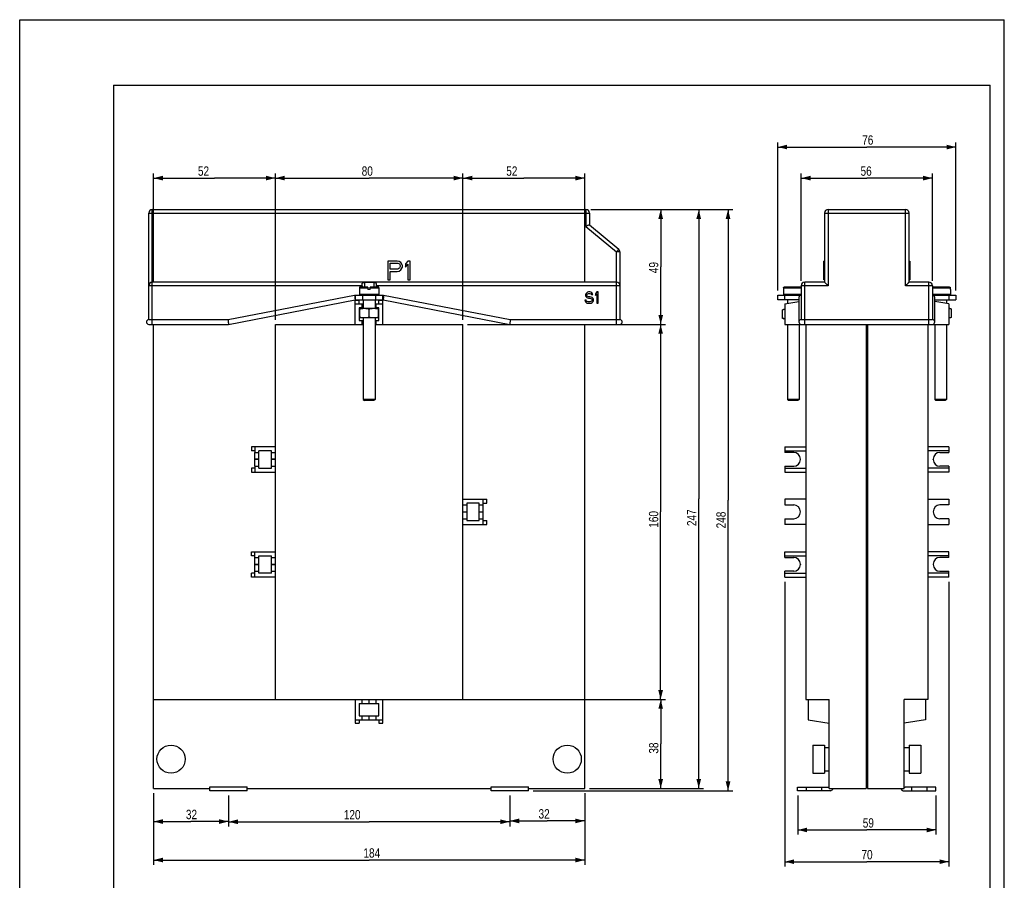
# Model space of a CAD drawing. Extents: x 0 to 210, y 0 to 297.
# Tile 5 of 5: x 0 to 210, y 113 to 297. Entities that reach past the tile are written whole.
import ezdxf

# ---------------------------------------------------------------- set-up
doc = ezdxf.new("R2010")
doc.units = 0
doc.header["$LTSCALE"] = 19.36
doc.header["$MEASUREMENT"] = 0
doc.layers.get('0').update_dxf_attribs({"linetype": 'CONTINUOUS'})
doc.styles.get("Standard").update_dxf_attribs({"font": 'txt', "width": 0.8})
doc.dimstyles.new('DIMSTYLE_1', dxfattribs={"dimtxt": 2, "dimasz": 2, "dimexe": 0.18, "dimexo": 0.0625, "dimgap": 0.09, "dimtad": 1, "dimlfac": 2, "dimtxsty": 'STANDARD', "dimcen": 0.09, "dimazin": 3, "dimtp": 0.01, "dimtm": 0.01, "dimtfac": 1, "dimtofl": 0, "dimtmove": 0, "dimatfit": 3, "dimtolj": 1})

# ---------------------------------------------------------------- blocks, each defined once
blk = doc.blocks.new('*D0')
at = {"color": 2, "linetype": 'CONTINUOUS'}
for p, q in [((121.78, 256.51), (137.72, 256.51)), ((136.72, 256.51), (136.72, 244.26)), ((136.72, 232.01), (136.72, 244.26)), ((128.28, 232.01), (137.72, 232.01))]:
    blk.add_line(p, q, dxfattribs=at)
for points in [[(137.22, 254.51), (136.72, 256.51), (136.22, 254.51)], [(136.22, 234.01), (136.72, 232.01), (137.22, 234.01)]]:
    blk.add_solid(points, dxfattribs=at)
at = {"color": 2, "linetype": 'CONTINUOUS', "width": 0.8}
blk.add_text('49', height=2, rotation=90, dxfattribs=at).set_placement((136.22, 242.93))
blk = doc.blocks.new('*D1')
at = {"color": 2, "linetype": 'CONTINUOUS'}
for p, q in [((121.78, 256.51), (145.83, 256.51)), ((144.83, 256.51), (144.83, 194.76)), ((144.83, 133.01), (144.83, 194.76)), ((121.53, 133.01), (145.83, 133.01))]:
    blk.add_line(p, q, dxfattribs=at)
for points in [[(145.33, 254.51), (144.83, 256.51), (144.33, 254.51)], [(144.33, 135.01), (144.83, 133.01), (145.33, 135.01)]]:
    blk.add_solid(points, dxfattribs=at)
at = {"color": 2, "linetype": 'CONTINUOUS', "width": 0.8}
blk.add_text('247', height=2, rotation=90, dxfattribs=at).set_placement((144.33, 188.98))
blk = doc.blocks.new('*D2')
at = {"color": 2, "linetype": 'CONTINUOUS'}
for p, q in [((166.68, 241.26), (166.68, 264.21)), ((166.68, 263.21), (180.68, 263.21)), ((194.68, 263.21), (180.68, 263.21)), ((194.68, 241.26), (194.68, 264.21))]:
    blk.add_line(p, q, dxfattribs=at)
for points in [[(168.68, 263.71), (166.68, 263.21), (168.68, 262.71)], [(192.68, 262.71), (194.68, 263.21), (192.68, 263.71)]]:
    blk.add_solid(points, dxfattribs=at)
at = {"color": 2, "linetype": 'CONTINUOUS', "width": 0.8}
blk.add_text('56', height=2, dxfattribs=at).set_placement((179.34, 263.71))
blk = doc.blocks.new('*D3')
at = {"color": 2, "linetype": 'CONTINUOUS'}
for p, q in [((95.53, 232.01), (137.7, 232.01)), ((136.7, 232.01), (136.7, 192.01)), ((136.7, 152.01), (136.7, 192.01)), ((95.53, 152.01), (137.7, 152.01))]:
    blk.add_line(p, q, dxfattribs=at)
for points in [[(137.2, 230.01), (136.7, 232.01), (136.2, 230.01)], [(136.2, 154.01), (136.7, 152.01), (137.2, 154.01)]]:
    blk.add_solid(points, dxfattribs=at)
at = {"color": 2, "linetype": 'CONTINUOUS', "width": 0.8}
blk.add_text('160', height=2, rotation=90, dxfattribs=at).set_placement((136.2, 188.63))
blk = doc.blocks.new('*D4')
at = {"color": 2, "linetype": 'CONTINUOUS'}
for p, q in [((121.53, 152.01), (137.72, 152.01)), ((136.72, 152.01), (136.72, 142.51)), ((136.72, 133.01), (136.72, 142.51)), ((121.53, 133.01), (137.72, 133.01))]:
    blk.add_line(p, q, dxfattribs=at)
for points in [[(137.22, 150.01), (136.72, 152.01), (136.22, 150.01)], [(136.22, 135.01), (136.72, 133.01), (137.22, 135.01)]]:
    blk.add_solid(points, dxfattribs=at)
at = {"color": 2, "linetype": 'CONTINUOUS', "width": 0.8}
blk.add_text('38', height=2, rotation=90, dxfattribs=at).set_placement((136.22, 140.43))
blk = doc.blocks.new('*D5')
at = {"color": 2, "linetype": 'CONTINUOUS'}
for p, q in [((121.78, 256.51), (152.08, 256.51)), ((151.08, 256.51), (151.08, 194.51)), ((151.08, 132.51), (151.08, 194.51)), ((109.53, 132.51), (152.08, 132.51))]:
    blk.add_line(p, q, dxfattribs=at)
for points in [[(151.58, 254.51), (151.08, 256.51), (150.58, 254.51)], [(150.58, 134.51), (151.08, 132.51), (151.58, 134.51)]]:
    blk.add_solid(points, dxfattribs=at)
at = {"color": 2, "linetype": 'CONTINUOUS', "width": 0.8}
blk.add_text('248', height=2, rotation=90, dxfattribs=at).set_placement((150.58, 188.49))
blk = doc.blocks.new('*D6')
at = {"color": 2, "linetype": 'CONTINUOUS'}
for p, q in [((163.18, 177.11), (163.18, 116.39)), ((198.18, 177.11), (198.18, 116.39)), ((163.18, 117.39), (180.68, 117.39)), ((198.18, 117.39), (180.68, 117.39))]:
    blk.add_line(p, q, dxfattribs=at)
for points in [[(165.18, 117.89), (163.18, 117.39), (165.18, 116.89)], [(196.18, 116.89), (198.18, 117.39), (196.18, 117.89)]]:
    blk.add_solid(points, dxfattribs=at)
at = {"color": 2, "linetype": 'CONTINUOUS', "width": 0.8}
blk.add_text('70', height=2, dxfattribs=at).set_placement((179.53, 117.89))
blk = doc.blocks.new('*D7')
at = {"color": 2, "linetype": 'CONTINUOUS'}
for p, q in [((165.93, 131.51), (165.93, 123.16)), ((195.43, 131.51), (195.43, 123.16)), ((165.93, 124.16), (180.68, 124.16)), ((195.43, 124.16), (180.68, 124.16))]:
    blk.add_line(p, q, dxfattribs=at)
for points in [[(167.93, 124.66), (165.93, 124.16), (167.93, 123.66)], [(193.43, 123.66), (195.43, 124.16), (193.43, 124.66)]]:
    blk.add_solid(points, dxfattribs=at)
at = {"color": 2, "linetype": 'CONTINUOUS', "width": 0.8}
blk.add_text('59', height=2, dxfattribs=at).set_placement((179.81, 124.66))
blk = doc.blocks.new('*D8')
at = {"color": 2, "linetype": 'CONTINUOUS'}
for p, q in [((161.68, 239.26), (161.68, 270.83)), ((161.68, 269.83), (180.68, 269.83)), ((199.68, 269.83), (180.68, 269.83)), ((199.68, 239.26), (199.68, 270.83))]:
    blk.add_line(p, q, dxfattribs=at)
for points in [[(163.68, 270.33), (161.68, 269.83), (163.68, 269.33)], [(197.68, 269.33), (199.68, 269.83), (197.68, 270.33)]]:
    blk.add_solid(points, dxfattribs=at)
at = {"color": 2, "linetype": 'CONTINUOUS', "width": 0.8}
blk.add_text('76', height=2, dxfattribs=at).set_placement((179.69, 270.33))
blk = doc.blocks.new('*D9')
at = {"color": 2, "linetype": 'CONTINUOUS'}
for p, q in [((28.53, 132.01), (28.53, 116.75)), ((120.53, 132.01), (120.53, 116.75)), ((28.53, 117.75), (74.53, 117.75)), ((120.53, 117.75), (74.53, 117.75))]:
    blk.add_line(p, q, dxfattribs=at)
for points in [[(30.53, 118.25), (28.53, 117.75), (30.53, 117.25)], [(118.53, 117.25), (120.53, 117.75), (118.53, 118.25)]]:
    blk.add_solid(points, dxfattribs=at)
at = {"color": 2, "linetype": 'CONTINUOUS', "width": 0.8}
blk.add_text('184', height=2, dxfattribs=at).set_placement((73.31, 118.25))
blk = doc.blocks.new('*D10')
at = {"color": 2, "linetype": 'CONTINUOUS'}
for p, q in [((44.53, 131.51), (44.53, 124.91)), ((104.53, 131.51), (104.53, 124.91)), ((44.53, 125.91), (74.53, 125.91)), ((104.53, 125.91), (74.53, 125.91))]:
    blk.add_line(p, q, dxfattribs=at)
for points in [[(46.53, 126.41), (44.53, 125.91), (46.53, 125.41)], [(102.53, 125.41), (104.53, 125.91), (102.53, 126.41)]]:
    blk.add_solid(points, dxfattribs=at)
at = {"color": 2, "linetype": 'CONTINUOUS', "width": 0.8}
blk.add_text('120', height=2, dxfattribs=at).set_placement((69.13, 126.41))
blk = doc.blocks.new('*D11')
at = {"color": 2, "linetype": 'CONTINUOUS'}
for p, q in [((28.53, 132.01), (28.53, 124.96)), ((44.53, 131.51), (44.53, 124.96)), ((28.53, 125.96), (36.53, 125.96)), ((44.53, 125.96), (36.53, 125.96))]:
    blk.add_line(p, q, dxfattribs=at)
for points in [[(30.53, 126.46), (28.53, 125.96), (30.53, 125.46)], [(42.53, 125.46), (44.53, 125.96), (42.53, 126.46)]]:
    blk.add_solid(points, dxfattribs=at)
at = {"color": 2, "linetype": 'CONTINUOUS', "width": 0.8}
blk.add_text('32', height=2, dxfattribs=at).set_placement((35.45, 126.46))
blk = doc.blocks.new('*D12')
at = {"color": 2, "linetype": 'CONTINUOUS'}
for p, q in [((104.53, 131.51), (104.53, 125.09)), ((120.53, 132.01), (120.53, 125.09)), ((104.53, 126.09), (112.53, 126.09)), ((120.53, 126.09), (112.53, 126.09))]:
    blk.add_line(p, q, dxfattribs=at)
for points in [[(106.53, 126.59), (104.53, 126.09), (106.53, 125.59)], [(118.53, 125.59), (120.53, 126.09), (118.53, 126.59)]]:
    blk.add_solid(points, dxfattribs=at)
at = {"color": 2, "linetype": 'CONTINUOUS', "width": 0.8}
blk.add_text('32', height=2, dxfattribs=at).set_placement((110.66, 126.59))
blk = doc.blocks.new('*D13')
at = {"color": 2, "linetype": 'CONTINUOUS'}
for p, q in [((54.53, 233.01), (54.53, 264.21)), ((54.53, 263.21), (74.53, 263.21)), ((94.53, 263.21), (74.53, 263.21)), ((94.53, 233.01), (94.53, 264.21))]:
    blk.add_line(p, q, dxfattribs=at)
for points in [[(56.53, 263.71), (54.53, 263.21), (56.53, 262.71)], [(92.53, 262.71), (94.53, 263.21), (92.53, 263.71)]]:
    blk.add_solid(points, dxfattribs=at)
at = {"color": 2, "linetype": 'CONTINUOUS', "width": 0.8}
blk.add_text('80', height=2, dxfattribs=at).set_placement((72.94, 263.71))
blk = doc.blocks.new('*D14')
at = {"color": 2, "linetype": 'CONTINUOUS'}
for p, q in [((28.53, 241.01), (28.53, 264.21)), ((28.53, 263.21), (41.53, 263.21)), ((54.53, 263.21), (41.53, 263.21)), ((54.53, 233.01), (54.53, 264.21))]:
    blk.add_line(p, q, dxfattribs=at)
for points in [[(30.53, 263.71), (28.53, 263.21), (30.53, 262.71)], [(52.53, 262.71), (54.53, 263.21), (52.53, 263.71)]]:
    blk.add_solid(points, dxfattribs=at)
at = {"color": 2, "linetype": 'CONTINUOUS', "width": 0.8}
blk.add_text('52', height=2, dxfattribs=at).set_placement((38.01, 263.71))
blk = doc.blocks.new('*D15')
at = {"color": 2, "linetype": 'CONTINUOUS'}
for p, q in [((94.53, 233.01), (94.53, 264.21)), ((94.53, 263.21), (107.53, 263.21)), ((120.53, 263.21), (107.53, 263.21)), ((120.53, 241.01), (120.53, 264.21))]:
    blk.add_line(p, q, dxfattribs=at)
for points in [[(96.53, 263.71), (94.53, 263.21), (96.53, 262.71)], [(118.53, 262.71), (120.53, 263.21), (118.53, 263.71)]]:
    blk.add_solid(points, dxfattribs=at)
at = {"color": 2, "linetype": 'CONTINUOUS', "width": 0.8}
blk.add_text('52', height=2, dxfattribs=at).set_placement((103.77, 263.71))

msp = doc.modelspace()

# ---------------------------------------------------------------- linework, layer by layer
at = {"color": 7, "linetype": 'CONTINUOUS'}
for p, q in [((0, 0), (0, 297)), ((0, 297), (210, 297)), ((210, 0), (210, 297)), ((20, 283), (20, 3)), ((20, 283), (207, 283)), ((207, 3), (207, 283)), ((28.2816, 232.014), (28.2816, 256.514)), ((28.2816, 256.514), (120.7816, 256.514)), ((120.7816, 256.514), (120.7816, 252.9142)), ((172.4256, 256.514), (172.4256, 240.264)), ((172.4256, 256.514), (188.9256, 256.514)), ((188.9256, 240.264), (188.9256, 256.514)), ((27.5316, 233.014), (27.5316, 255.764)), ((27.5316, 255.764), (121.5316, 255.764)), ((121.5316, 255.764), (121.5316, 253.264)), ((171.6756, 255.764), (171.6756, 241.014)), ((171.6756, 255.764), (189.6756, 255.764)), ((189.6756, 241.014), (189.6756, 255.764)), ((120.7816, 252.9142), (127.2816, 247.4601)), ((121.5316, 253.264), (127.7636, 248.0346)), ((127.7636, 248.0346), (127.2816, 247.4601)), ((127.2816, 232.014), (127.2816, 247.4601)), ((128.0316, 247.4601), (127.2816, 247.4601)), ((128.0316, 247.4601), (128.0316, 233.014)), ((78.5316, 245.514), (78.5316, 241.514)), ((80.5316, 245.514), (78.5316, 245.514)), ((79.0316, 243.8118), (79.0316, 245.0884)), ((79.0316, 245.0884), (80.6149, 245.0884)), ((80.6149, 243.8118), (79.0316, 243.8118)), ((80.9482, 245.4289), (80.5316, 245.514)), ((80.6149, 245.0884), (80.8649, 245.0033)), ((80.8649, 243.8969), (80.6149, 243.8118)), ((80.8649, 245.0033), (81.0316, 244.8331)), ((81.0316, 244.0672), (80.8649, 243.8969)), ((81.2816, 245.1735), (80.9482, 245.4289)), ((80.9482, 243.3863), (81.2816, 243.6416)), ((81.0316, 244.8331), (81.1149, 244.5778)), ((81.1149, 244.3225), (81.0316, 244.0672)), ((81.1149, 244.5778), (81.1149, 244.3225)), ((81.5316, 244.8331), (81.2816, 245.1735)), ((81.2816, 243.6416), (81.5316, 243.9821)), ((81.6149, 244.5778), (81.5316, 244.8331)), ((81.5316, 243.9821), (81.6149, 244.2374)), ((81.6149, 244.2374), (81.6149, 244.5778)), ((82.7816, 245.514), (82.2816, 244.9182)), ((82.2816, 244.9182), (82.2816, 244.2374)), ((82.2816, 244.2374), (82.7816, 244.8331)), ((83.2816, 245.514), (82.7816, 245.514)), ((82.7816, 244.8331), (82.7816, 241.514)), ((83.2816, 241.514), (83.2816, 245.514)), ((171.5256, 241.514), (171.5256, 245.514)), ((171.6756, 245.514), (171.5256, 245.514)), ((171.6756, 245.4289), (171.5256, 245.4289)), ((171.6756, 245.2587), (171.5256, 245.2587)), ((171.6756, 244.9182), (171.5256, 244.9182)), ((171.6756, 244.5778), (171.5256, 244.5778)), ((171.6756, 244.4076), (171.5256, 244.4076)), ((171.6756, 244.0672), (171.5256, 244.0672)), ((171.6756, 243.8118), (171.5256, 243.8118)), ((189.6756, 245.514), (189.8256, 245.514)), ((189.8256, 245.514), (189.8256, 241.514)), ((78.5316, 241.514), (79.0316, 241.514)), ((79.0316, 241.514), (79.0316, 243.3012)), ((79.0316, 243.3012), (80.5316, 243.3012)), ((80.5316, 243.3012), (80.9482, 243.3863)), ((82.7816, 241.514), (83.2816, 241.514)), ((171.6756, 241.9395), (171.5256, 241.9395)), ((171.6756, 241.514), (171.5256, 241.514)), ((189.6756, 241.514), (189.8256, 241.514)), ((73.0316, 240.264), (27.5316, 240.264)), ((127.2816, 241.014), (28.2816, 241.014)), ((72.4441, 239.8215), (72.4441, 238.4065)), ((72.4441, 239.8215), (74.2816, 239.8215)), ((74.2816, 239.964), (72.5866, 239.964)), ((73.0316, 240.264), (73.0316, 239.964)), ((73.5316, 240.9711), (73.5316, 239.964)), ((75.5316, 240.9711), (73.5316, 240.9711)), ((74.2816, 239.964), (74.2816, 239.464)), ((74.7816, 239.464), (74.2816, 239.464)), ((74.7816, 239.464), (74.7816, 239.964)), ((76.4766, 239.964), (74.7816, 239.964)), ((74.7816, 239.8215), (76.6191, 239.8215)), ((75.5316, 240.9711), (75.5316, 239.964)), ((76.0316, 240.264), (76.0316, 239.964)), ((128.0316, 240.264), (76.0316, 240.264)), ((76.6191, 239.8215), (76.6191, 238.4065)), ((162.8894, 239.464), (162.8894, 238.4065)), ((162.9045, 239.464), (162.8894, 239.464)), ((162.9045, 239.8215), (162.9045, 239.464)), ((162.9045, 239.8215), (166.6756, 239.8215)), ((166.6756, 239.964), (163.0481, 239.964)), ((166.6756, 240.264), (166.6756, 233.014)), ((172.4256, 240.264), (166.6756, 240.264)), ((167.4256, 232.014), (167.4256, 241.014)), ((171.6756, 241.014), (167.4256, 241.014)), ((194.6756, 240.264), (188.9256, 240.264)), ((193.9256, 241.014), (189.6756, 241.014)), ((193.9256, 232.014), (193.9256, 241.014)), ((194.6756, 240.264), (194.6756, 233.014)), ((198.3373, 239.964), (194.6756, 239.964)), ((194.6756, 239.8215), (198.4809, 239.8215)), ((198.4809, 239.8215), (198.4809, 239.464)), ((198.4959, 239.464), (198.4809, 239.464)), ((198.4959, 239.464), (198.4959, 238.4065)), ((44.4352, 233.014), (71.4352, 238.264)), ((71.4352, 238.264), (77.6279, 238.264)), ((71.5816, 238.264), (71.5816, 237.264)), ((76.6191, 238.4065), (72.4441, 238.4065)), ((73.0816, 238.264), (73.0816, 237.264)), ((75.9816, 237.264), (75.9816, 238.264)), ((77.4816, 237.264), (77.4816, 238.264)), ((77.6279, 238.264), (104.6279, 233.014)), ((120.7316, 238.5565), (120.6816, 238.3523)), ((120.6816, 238.3523), (120.6816, 238.148)), ((120.6816, 238.148), (120.7316, 237.9438)), ((120.9316, 238.7608), (120.7316, 238.5565)), ((120.7316, 237.9438), (120.9316, 237.7395)), ((121.1316, 238.8629), (120.9316, 238.7608)), ((120.9316, 237.7395), (121.1316, 237.6374)), ((120.9816, 238.3012), (121.0316, 238.4544)), ((120.9816, 238.1991), (120.9816, 238.3012)), ((121.0316, 238.0459), (120.9816, 238.1991)), ((121.0316, 238.4544), (121.1816, 238.5565)), ((121.1816, 237.9438), (121.0316, 238.0459)), ((121.3316, 238.914), (121.1316, 238.8629)), ((121.1316, 237.6374), (121.3316, 237.5863)), ((121.1816, 238.5565), (121.3316, 238.6076)), ((121.3316, 237.8927), (121.1816, 237.9438)), ((121.5816, 238.914), (121.3316, 238.914)), ((121.3316, 238.6076), (121.6316, 238.6076)), ((121.6316, 237.8927), (121.3316, 237.8927)), ((121.3316, 237.5863), (121.6316, 237.5863)), ((121.8316, 238.8629), (121.5816, 238.914)), ((121.6316, 238.6076), (121.7816, 238.5565)), ((121.8816, 237.8416), (121.6316, 237.8927)), ((121.6316, 237.5863), (121.8316, 237.5352)), ((121.7816, 238.5565), (121.8816, 238.4544)), ((122.0316, 238.7097), (121.8316, 238.8629)), ((121.8316, 237.5352), (121.9816, 237.4331)), ((121.8816, 238.4544), (121.9316, 238.3523)), ((122.0816, 237.7395), (121.8816, 237.8416)), ((121.9316, 238.3523), (122.2316, 238.3523)), ((121.9816, 237.4331), (122.0816, 237.2799)), ((122.1816, 238.5055), (122.0316, 238.7097)), ((122.2816, 237.5352), (122.0816, 237.7395)), ((122.2316, 238.3523), (122.1816, 238.5055)), ((122.3816, 237.331), (122.2816, 237.5352)), ((122.3816, 237.0757), (122.3816, 237.331)), ((123.0816, 238.914), (122.7816, 238.5565)), ((122.7816, 238.5565), (122.7816, 238.148)), ((122.7816, 238.148), (123.0816, 238.5055)), ((123.3816, 238.914), (123.0816, 238.914)), ((123.0816, 238.5055), (123.0816, 236.514)), ((123.3816, 236.514), (123.3816, 238.914)), ((161.6756, 237.264), (161.6756, 238.264)), ((161.6756, 238.264), (166.6756, 238.264)), ((166.6756, 238.4065), (162.8894, 238.4065)), ((163.1756, 237.264), (163.1756, 238.264)), ((166.1756, 237.764), (166.1756, 232.514)), ((198.4959, 238.4065), (194.6756, 238.4065)), ((194.6756, 238.264), (199.6756, 238.264)), ((195.1756, 232.514), (195.1756, 237.764)), ((198.1756, 238.264), (198.1756, 237.264)), ((199.6756, 238.264), (199.6756, 237.264)), ((44.5316, 232.014), (71.5316, 237.264)), ((71.5316, 237.264), (77.5316, 237.264)), ((71.5816, 232.014), (71.5816, 237.114)), ((72.4316, 237.114), (71.5816, 237.114)), ((71.5816, 236.364), (73.2816, 236.364)), ((72.4316, 236.364), (72.4316, 237.114)), ((72.4316, 235.514), (72.4316, 232.864)), ((73.2816, 235.514), (72.4316, 235.514)), ((72.5316, 233.3735), (72.5316, 235.3735)), ((76.5316, 235.3735), (72.5316, 235.3735)), ((73.0566, 235.514), (73.0566, 236.364)), ((73.2816, 237.264), (73.2816, 235.3735)), ((74.5316, 233.4861), (74.5316, 235.2609)), ((75.7816, 237.264), (75.7816, 235.3735)), ((75.7816, 236.364), (77.4816, 236.364)), ((76.6316, 235.514), (75.7816, 235.514)), ((76.0066, 235.514), (76.0066, 236.364)), ((76.5316, 233.3735), (76.5316, 235.3735)), ((76.6316, 236.364), (76.6316, 237.114)), ((77.4816, 237.114), (76.6316, 237.114)), ((76.6316, 232.864), (76.6316, 235.514)), ((77.4816, 232.014), (77.4816, 237.114)), ((77.5316, 237.264), (104.5316, 232.014)), ((120.8316, 237.1778), (120.5316, 237.1778)), ((120.5316, 237.1778), (120.5816, 236.9735)), ((120.5816, 236.9735), (120.7316, 236.7182)), ((120.7316, 236.7182), (120.9816, 236.565)), ((120.8816, 237.0246), (120.8316, 237.1778)), ((121.0316, 236.8714), (120.8816, 237.0246)), ((120.9816, 236.565), (121.2316, 236.514)), ((121.2316, 236.8204), (121.0316, 236.8714)), ((121.6316, 236.8204), (121.2316, 236.8204)), ((121.2316, 236.514), (121.6316, 236.514)), ((121.8316, 236.8714), (121.6316, 236.8204)), ((121.6316, 236.514), (121.8816, 236.565)), ((121.9816, 236.9735), (121.8316, 236.8714)), ((121.8816, 236.565), (122.0816, 236.6672)), ((122.0816, 237.1267), (121.9816, 236.9735)), ((122.0816, 237.2799), (122.0816, 237.1267)), ((122.0816, 236.6672), (122.2816, 236.8714)), ((122.2816, 236.8714), (122.3816, 237.0757)), ((123.0816, 236.514), (123.3816, 236.514)), ((166.1756, 237.264), (161.6756, 237.264)), ((163.1756, 236.364), (166.1756, 236.864)), ((163.1756, 236.364), (163.1756, 232.014)), ((163.7269, 237.264), (163.7269, 236.4559)), ((195.1756, 237.264), (199.6756, 237.264)), ((198.1756, 236.364), (195.1756, 236.864)), ((197.6584, 237.264), (197.6584, 236.4502)), ((198.1756, 236.364), (198.1756, 232.014)), ((198.4084, 235.3735), (198.1756, 235.3735)), ((198.4084, 235.3735), (198.7178, 235.2609)), ((198.7178, 233.4861), (198.7178, 235.2609)), ((76.5316, 233.3735), (72.5316, 233.3735)), ((73.2816, 233.3735), (73.2816, 215.989)), ((75.7816, 233.3735), (75.7816, 215.989)), ((162.9769, 235.1982), (162.6675, 235.0856)), ((162.6675, 233.3108), (162.6675, 235.0856)), ((162.6675, 233.3108), (162.9769, 233.1982)), ((163.1756, 235.1982), (162.9769, 235.1982)), ((163.1756, 233.1982), (162.9769, 233.1982)), ((198.4084, 233.3735), (198.1756, 233.3735)), ((198.7178, 233.4861), (198.4084, 233.3735)), ((27.5316, 233.014), (44.4352, 233.014)), ((27.5316, 232.014), (44.5316, 232.014)), ((28.5316, 133.014), (28.5316, 232.014)), ((54.5316, 152.014), (54.5316, 232.014)), ((54.5316, 232.014), (73.2816, 232.014)), ((72.4316, 232.864), (73.2816, 232.864)), ((73.0566, 232.014), (73.0566, 232.864)), ((75.7816, 232.864), (76.6316, 232.864)), ((75.7816, 232.014), (94.5316, 232.014)), ((76.0066, 232.014), (76.0066, 232.864)), ((94.5316, 152.014), (94.5316, 232.014)), ((104.5316, 232.014), (128.0316, 232.014)), ((104.6279, 233.014), (128.0316, 233.014)), ((120.5316, 133.014), (120.5316, 232.014)), ((163.1756, 232.014), (198.1756, 232.014)), ((163.7269, 232.014), (163.7269, 215.989)), ((166.2269, 232.014), (166.2269, 215.989)), ((166.6756, 233.014), (194.6756, 233.014)), ((167.6756, 232.014), (167.6756, 152.014)), ((180.5506, 232.014), (180.5506, 133.014)), ((180.8006, 232.014), (180.8006, 133.014)), ((193.6756, 232.014), (193.6756, 152.014)), ((195.1584, 232.014), (195.1584, 215.989)), ((197.6584, 232.014), (197.6584, 215.989)), ((73.2816, 215.989), (73.5316, 215.739)), ((75.7816, 215.989), (73.2816, 215.989)), ((75.5316, 215.739), (73.5316, 215.739)), ((75.7816, 215.989), (75.5316, 215.739)), ((163.7269, 215.989), (163.9769, 215.739)), ((166.2269, 215.989), (163.7269, 215.989)), ((165.9769, 215.739), (163.9769, 215.739)), ((166.2269, 215.989), (165.9769, 215.739)), ((197.6584, 215.989), (195.1584, 215.989)), ((195.1584, 215.989), (195.4084, 215.739)), ((197.4084, 215.739), (195.4084, 215.739)), ((197.6584, 215.989), (197.4084, 215.739)), ((49.4316, 205.914), (49.4316, 205.064)), ((54.5316, 205.914), (49.4316, 205.914)), ((50.1816, 205.914), (50.1816, 205.064)), ((163.1756, 205.914), (163.1756, 204.689)), ((163.1756, 205.914), (167.6756, 205.914)), ((198.1756, 205.914), (193.6756, 205.914)), ((198.1756, 205.914), (198.1756, 204.689)), ((50.1816, 205.064), (49.4316, 205.064)), ((50.1832, 205.064), (50.1837, 204.689)), ((50.1837, 201.739), (50.1837, 204.689)), ((50.1837, 204.689), (51.0316, 204.689)), ((51.0316, 201.364), (51.0316, 205.064)), ((53.6816, 205.064), (51.0316, 205.064)), ((53.6816, 201.364), (53.6816, 205.064)), ((53.6816, 204.689), (54.5316, 204.689)), ((163.1754, 205.064), (167.6756, 205.064)), ((165.0756, 204.689), (163.1756, 204.689)), ((198.1758, 205.064), (193.6756, 205.064)), ((196.2756, 204.689), (198.1756, 204.689)), ((50.1837, 201.739), (50.1832, 201.364)), ((51.0316, 203.239), (50.1837, 203.239)), ((51.0316, 203.189), (50.1837, 203.189)), ((50.1837, 201.739), (51.0316, 201.739)), ((54.5316, 203.239), (53.6816, 203.239)), ((54.5316, 203.189), (53.6816, 203.189)), ((53.6816, 201.739), (54.5316, 201.739)), ((163.1756, 201.739), (163.1756, 200.514)), ((163.1756, 201.739), (165.0756, 201.739)), ((166.5256, 203.189), (166.5256, 203.239)), ((194.8256, 203.189), (194.8256, 203.239)), ((198.1756, 201.739), (196.2756, 201.739)), ((198.1756, 201.739), (198.1756, 200.514)), ((49.4316, 201.364), (49.4316, 200.514)), ((50.1816, 201.364), (49.4316, 201.364)), ((49.4316, 200.514), (54.5316, 200.514)), ((50.1816, 201.364), (50.1816, 200.514)), ((51.0316, 201.364), (53.6816, 201.364)), ((163.1754, 201.364), (167.6756, 201.364)), ((163.1756, 200.514), (167.6756, 200.514)), ((198.1758, 201.364), (193.6756, 201.364)), ((198.1756, 200.514), (193.6756, 200.514)), ((94.5316, 194.714), (99.6316, 194.714)), ((94.5316, 193.489), (95.3816, 193.489)), ((98.0316, 193.864), (95.3816, 193.864)), ((95.3816, 193.864), (95.3816, 190.164)), ((98.0316, 190.164), (98.0316, 193.864)), ((98.0316, 193.489), (98.8816, 193.489)), ((98.8816, 189.314), (98.8816, 194.714)), ((98.8816, 193.864), (99.6316, 193.864)), ((99.6316, 193.864), (99.6316, 194.714)), ((163.1756, 194.714), (163.1756, 193.489)), ((167.6756, 194.714), (163.1756, 194.714)), ((163.1756, 193.489), (165.0756, 193.489)), ((193.6756, 194.714), (198.1756, 194.714)), ((198.1756, 193.489), (196.2756, 193.489)), ((198.1756, 194.714), (198.1756, 193.489)), ((94.5316, 192.039), (95.3816, 192.039)), ((94.5316, 191.989), (95.3816, 191.989)), ((98.0316, 192.039), (98.8816, 192.039)), ((98.0316, 191.989), (98.8816, 191.989)), ((166.5256, 192.039), (166.5256, 191.989)), ((194.8256, 192.039), (194.8256, 191.989)), ((94.5316, 190.539), (95.3816, 190.539)), ((94.5316, 189.314), (99.6316, 189.314)), ((95.3816, 190.164), (98.0316, 190.164)), ((98.0316, 190.539), (98.8816, 190.539)), ((98.8816, 190.164), (99.6316, 190.164)), ((99.6316, 189.314), (99.6316, 190.164)), ((163.1756, 190.539), (163.1756, 189.314)), ((163.1756, 190.539), (165.0756, 190.539)), ((167.6756, 189.314), (163.1756, 189.314)), ((193.6756, 189.314), (198.1756, 189.314)), ((198.1756, 190.539), (196.2756, 190.539)), ((198.1756, 190.539), (198.1756, 189.314)), ((49.4316, 182.664), (49.4316, 183.514)), ((49.4316, 183.514), (54.5316, 183.514)), ((50.1816, 182.664), (50.1816, 183.514)), ((163.1756, 182.289), (163.1756, 183.514)), ((163.1756, 183.514), (167.6756, 183.514)), ((198.1756, 183.514), (193.6756, 183.514)), ((198.1756, 182.289), (198.1756, 183.514)), ((50.1816, 182.664), (49.4316, 182.664)), ((50.1837, 182.289), (50.1832, 182.664)), ((50.1837, 179.339), (50.1837, 182.289)), ((50.1837, 182.289), (51.0316, 182.289)), ((50.1837, 180.839), (51.0316, 180.839)), ((50.1837, 180.789), (51.0316, 180.789)), ((51.0316, 178.964), (51.0316, 182.664)), ((51.0316, 182.664), (53.6816, 182.664)), ((53.6816, 178.964), (53.6816, 182.664)), ((53.6816, 182.289), (54.5316, 182.289)), ((53.6816, 180.839), (54.5316, 180.839)), ((53.6816, 180.789), (54.5316, 180.789)), ((163.1754, 182.664), (167.6756, 182.664)), ((163.1756, 182.289), (165.0756, 182.289)), ((166.5256, 180.839), (166.5256, 180.789)), ((198.1758, 182.664), (193.6756, 182.664)), ((194.8256, 180.839), (194.8256, 180.789)), ((198.1756, 182.289), (196.2756, 182.289)), ((49.4316, 178.114), (49.4316, 178.964)), ((50.1816, 178.964), (49.4316, 178.964)), ((50.1816, 178.114), (50.1816, 178.964)), ((50.1832, 178.964), (50.1837, 179.339)), ((50.1837, 179.339), (51.0316, 179.339)), ((53.6816, 178.964), (51.0316, 178.964)), ((53.6816, 179.339), (54.5316, 179.339)), ((163.1754, 178.964), (167.6756, 178.964)), ((163.1756, 178.114), (163.1756, 179.339)), ((165.0756, 179.339), (163.1756, 179.339)), ((198.1758, 178.964), (193.6756, 178.964)), ((196.2756, 179.339), (198.1756, 179.339)), ((198.1756, 178.114), (198.1756, 179.339)), ((54.5316, 178.114), (49.4316, 178.114)), ((163.1756, 178.114), (167.6756, 178.114)), ((198.1756, 178.114), (193.6756, 178.114)), ((28.5316, 152.014), (120.5316, 152.014)), ((71.5816, 152.014), (71.5816, 146.914)), ((73.0566, 151.164), (73.0566, 152.014)), ((74.5066, 151.164), (74.5066, 152.014)), ((74.5566, 151.164), (74.5566, 152.014)), ((76.0066, 151.164), (76.0066, 152.014)), ((77.4816, 146.914), (77.4816, 152.014)), ((167.6756, 152.014), (172.6756, 152.014)), ((168.1756, 152.014), (168.1756, 147.664)), ((172.6756, 133.014), (172.6756, 152.014)), ((193.6756, 152.014), (188.6756, 152.014)), ((188.6756, 133.014), (188.6756, 152.014)), ((193.1756, 152.014), (193.1756, 147.664)), ((72.4316, 151.164), (76.6316, 151.164)), ((72.4316, 151.164), (72.4316, 148.514)), ((76.6316, 148.514), (76.6316, 151.164)), ((71.5816, 147.664), (77.4816, 147.664)), ((72.4316, 148.514), (76.6316, 148.514)), ((72.4316, 147.664), (72.4316, 146.914)), ((73.0566, 147.664), (73.0566, 148.514)), ((74.5066, 147.664), (74.5066, 148.514)), ((74.5566, 147.664), (74.5566, 148.514)), ((76.0066, 147.664), (76.0066, 148.514)), ((76.6316, 147.664), (76.6316, 146.914)), ((168.1756, 147.664), (172.6756, 146.914)), ((193.1756, 147.664), (188.6756, 146.914)), ((71.5816, 146.914), (72.4316, 146.914)), ((76.6316, 146.914), (77.4816, 146.914)), ((169.1756, 142.264), (171.6756, 142.264)), ((169.1756, 142.264), (169.1756, 136.264)), ((171.6756, 142.264), (171.6756, 136.264)), ((171.6756, 141.739), (172.6756, 141.739)), ((188.6756, 141.739), (189.6756, 141.739)), ((189.6756, 142.264), (192.1756, 142.264)), ((189.6756, 142.264), (189.6756, 136.264)), ((192.1756, 142.264), (192.1756, 136.264)), ((171.6756, 136.789), (172.6756, 136.789)), ((188.6756, 136.789), (189.6756, 136.789)), ((169.1756, 136.264), (171.6756, 136.264)), ((189.6756, 136.264), (192.1756, 136.264)), ((28.5316, 133.014), (40.5316, 133.014)), ((40.5316, 132.514), (40.5316, 133.389)), ((48.5316, 133.264), (40.5316, 133.264)), ((48.5316, 132.514), (40.5316, 132.514)), ((48.5316, 132.514), (48.5316, 133.389)), ((48.5316, 133.014), (100.5316, 133.014)), ((100.5316, 132.514), (100.5316, 133.389)), ((108.5316, 133.264), (100.5316, 133.264)), ((108.5316, 132.514), (100.5316, 132.514)), ((108.5316, 132.514), (108.5316, 133.389)), ((108.5316, 133.014), (120.5316, 133.014)), ((165.9256, 133.264), (172.5312, 133.264)), ((165.9256, 132.514), (165.9256, 133.264)), ((172.9643, 132.514), (165.9256, 132.514)), ((167.8006, 132.514), (167.8006, 133.264)), ((171.0506, 132.514), (171.0506, 133.264)), ((172.6756, 133.014), (180.5506, 133.014)), ((173.3973, 133.014), (173.1808, 132.639)), ((180.8006, 133.014), (188.6756, 133.014)), ((187.9539, 133.014), (188.1704, 132.639)), ((188.3869, 132.514), (195.4256, 132.514)), ((195.4256, 133.264), (188.8199, 133.264)), ((190.3006, 132.514), (190.3006, 133.264)), ((193.5506, 132.514), (193.5506, 133.264)), ((195.4256, 132.514), (195.4256, 133.264))]:
    msp.add_line(p, q, dxfattribs=at)
for centre in [(32.2816, 139.264), (116.7816, 139.264)]:
    msp.add_circle(centre, 3, dxfattribs=at)
for centre, radius, start, end in [((28.2816, 255.764), 0.75, 90, 180), ((120.7816, 255.764), 0.75, 0, 90), ((172.4256, 255.764), 0.75, 90, 180), ((188.9256, 255.764), 0.75, 0, 90), ((127.2816, 247.4601), 0.75, 0, 50), ((28.2816, 240.264), 0.75, 90, 180), ((72.5866, 239.8215), 0.1425, 90, 180), ((76.4766, 239.8215), 0.1425, 0, 90), ((127.2816, 240.264), 0.75, 0, 90), ((167.4256, 240.264), 0.75, 90, 180), ((193.9256, 240.264), 0.75, 0, 90), ((72.5866, 238.4065), 0.1425, 180, 270), ((76.4766, 238.4065), 0.1425, 270, 360), ((163.0319, 238.4065), 0.1425, 180, 270), ((166.6756, 237.764), 0.5, 90, 180), ((194.6756, 237.764), 0.5, 0, 90), ((198.3534, 238.4065), 0.1425, 270, 360), ((27.5316, 232.514), 0.5, 90, 270), ((128.0316, 232.514), 0.5, 270, 90), ((166.6756, 232.514), 0.5, 90, 270), ((194.6756, 232.514), 0.5, 270, 90), ((165.0756, 203.239), 1.45, 0, 90), ((196.2756, 203.239), 1.45, 90, 180), ((165.0756, 203.189), 1.45, 270, 360), ((196.2756, 203.189), 1.45, 180, 270), ((165.0756, 192.039), 1.45, 0, 90), ((196.2756, 192.039), 1.45, 90, 180), ((165.0756, 191.989), 1.45, 270, 360), ((196.2756, 191.989), 1.45, 180, 270), ((165.0756, 180.839), 1.45, 0, 90), ((165.0756, 180.789), 1.45, 270, 360), ((196.2756, 180.839), 1.45, 90, 180), ((196.2756, 180.789), 1.45, 180, 270), ((172.5312, 133.514), 0.25, 270, 305.30993), ((172.9643, 132.764), 0.25, 270, 330), ((188.3869, 132.764), 0.25, 210, 270), ((188.8199, 133.514), 0.25, 234.69007, 270)]:
    msp.add_arc(centre, radius, start, end, dxfattribs=at)
for points in [[(121.5316, 253.264), (121.4905, 253.2448), (121.3764, 253.1916), (121.2068, 253.1125), (121.0017, 253.0169), (120.7816, 252.9142)], [(73.0316, 240.264), (73.0329, 240.4942), (73.0501, 240.693), (73.1051, 240.8327), (73.2055, 240.9158), (73.3544, 240.9588), (73.5316, 240.9711)], [(75.5316, 240.9711), (75.7083, 240.9588), (75.8568, 240.9162), (75.9575, 240.8334), (76.013, 240.6934), (76.0302, 240.4943), (76.0316, 240.264)], [(162.9045, 239.8215), (162.9114, 239.8654), (162.9318, 239.9051), (162.9635, 239.9366), (163.0036, 239.957), (163.0481, 239.964)], [(172.4256, 240.264), (172.2625, 240.4271), (172.099, 240.5905), (171.9456, 240.7439), (171.8129, 240.8766), (171.7153, 240.9743), (171.6756, 241.014)], [(188.9256, 240.264), (189.0887, 240.4271), (189.2522, 240.5905), (189.4056, 240.7439), (189.5383, 240.8766), (189.6359, 240.9743), (189.6756, 241.014)], [(198.3373, 239.964), (198.3817, 239.957), (198.4219, 239.9366), (198.4536, 239.9051), (198.4739, 239.8654), (198.4809, 239.8215)], [(71.4352, 238.264), (71.4389, 238.2261)], [(71.4389, 238.2261), (71.4493, 238.1177), (71.4649, 237.9555), (71.4834, 237.764), (71.5018, 237.5725), (71.5175, 237.4102)], [(71.5175, 237.4102), (71.5279, 237.3019), (71.5316, 237.264)], [(77.5456, 237.4102), (77.5352, 237.3019), (77.5316, 237.264)], [(77.6242, 238.2261), (77.6138, 238.1177), (77.5982, 237.9555), (77.5797, 237.764), (77.5613, 237.5725), (77.5456, 237.4102)], [(77.6279, 238.264), (77.6242, 238.2261)], [(73.5316, 235.3735), (73.3328, 235.3687), (73.1348, 235.3546), (72.9364, 235.3317), (72.7357, 235.3003), (72.5316, 235.2609)], [(74.5316, 235.2609), (74.3274, 235.3003), (74.1267, 235.3317), (73.9283, 235.3546), (73.7303, 235.3687), (73.5316, 235.3735)], [(75.5316, 235.3735), (75.3328, 235.3687), (75.1348, 235.3546), (74.9364, 235.3317), (74.7357, 235.3003), (74.5316, 235.2609)], [(76.5316, 235.2609), (76.3274, 235.3003), (76.1267, 235.3317), (75.9283, 235.3546), (75.7303, 235.3687), (75.5316, 235.3735)], [(198.7178, 235.2609), (198.6, 235.3003), (198.484, 235.3317), (198.3695, 235.3546), (198.2552, 235.3687), (198.1756, 235.373)], [(73.5316, 233.3735), (73.3328, 233.3783), (73.1348, 233.3923), (72.9364, 233.4153), (72.7357, 233.4467), (72.5316, 233.4861)], [(74.5316, 233.4861), (74.3274, 233.4467), (74.1267, 233.4153), (73.9283, 233.3923), (73.7303, 233.3783), (73.5316, 233.3735)], [(75.5316, 233.3735), (75.3328, 233.3783), (75.1348, 233.3923), (74.9364, 233.4153), (74.7357, 233.4467), (74.5316, 233.4861)], [(76.5316, 233.4861), (76.3274, 233.4467), (76.1267, 233.4153), (75.9283, 233.3923), (75.7303, 233.3783), (75.5316, 233.3735)], [(163.1755, 235.1965), (163.1302, 235.1934), (163.0158, 235.1794), (162.9013, 235.1564), (162.7854, 235.125), (162.6675, 235.0856)], [(163.1755, 233.2), (163.1302, 233.203), (163.0158, 233.2171), (162.9013, 233.24), (162.7854, 233.2714), (162.6675, 233.3108)], [(198.7178, 233.4861), (198.6, 233.4467), (198.484, 233.4153), (198.3695, 233.3923), (198.2552, 233.3783), (198.1756, 233.3739)], [(44.4352, 233.014), (44.4389, 232.9761), (44.4493, 232.8677), (44.4649, 232.7055), (44.4834, 232.514), (44.5018, 232.3225), (44.5175, 232.1602), (44.5279, 232.0519), (44.5316, 232.014)], [(104.6279, 233.014), (104.6242, 232.9761), (104.6138, 232.8677), (104.5982, 232.7055), (104.5797, 232.514), (104.5613, 232.3225), (104.5456, 232.1602), (104.5352, 232.0519), (104.5316, 232.014)]]:
    msp.add_spline(points, degree=3, dxfattribs=at)

# ---------------------------------------------------------------- dimensions: what is measured, and where the dimension line sits
at = {"color": 2, "linetype": 'CONTINUOUS'}
for base, p1, p2, picture, middle in [((199.6756, 269.835), (161.6756, 239.264), (199.6756, 239.264), '*D8', (181.288, 271.335)), ((94.5316, 263.2113), (54.5316, 233.014), (94.5316, 233.014), '*D13', (74.5407, 264.7113)), ((120.5316, 263.2113), (94.5316, 233.014), (120.5316, 241.014), '*D15', (105.3655, 264.7113)), ((194.6756, 263.2113), (166.6756, 241.264), (194.6756, 241.264), '*D2', (180.9393, 264.7113)), ((198.1756, 117.39), (163.1756, 177.114), (198.1756, 177.114), '*D6', (181.1266, 118.89)), ((120.5316, 117.7542), (28.5316, 132.014), (120.5316, 132.014), '*D9', (75.7104, 119.2542)), ((44.5316, 125.9584), (28.5316, 132.014), (44.5316, 131.514), '*D11', (37.0508, 127.4584)), ((104.5316, 125.906), (44.5316, 131.514), (104.5316, 131.514), '*D10', (71.5296, 127.406)), ((195.4256, 124.1616), (165.9256, 131.514), (195.4256, 131.514), '*D7', (181.4066, 125.6616))]:
    dim = msp.add_linear_dim(base=base, p1=p1, p2=p2, dimstyle='DIMSTYLE_1', dxfattribs=at)
    dim.commit()
    dim.dimension.update_dxf_attribs({"geometry": picture, "text_midpoint": middle, "dimtype": 160})
for base, p1, p2, angle, picture, middle in [((28.5316, 263.2113), (54.5316, 233.014), (28.5316, 241.014), 180, '*D14', (39.6059, 264.7113)), ((151.0759, 132.514), (121.7816, 256.514), (109.5316, 132.514), 270, '*D5', (149.5759, 190.8875)), ((144.8319, 133.014), (121.7816, 256.514), (121.5316, 133.014), 270, '*D1', (143.3319, 191.3848)), ((136.7163, 256.514), (128.2816, 232.014), (121.7816, 256.514), 90, '*D0', (135.2163, 244.5316)), ((136.6991, 152.014), (95.5316, 232.014), (95.5316, 152.014), 270, '*D3', (135.1991, 191.0328)), ((136.7163, 133.014), (121.5316, 152.014), (121.5316, 133.014), 270, '*D4', (135.2163, 142.0274)), ((104.5316, 126.087), (120.5316, 132.014), (104.5316, 131.514), 180, '*D12', (112.2624, 127.587))]:
    dim = msp.add_linear_dim(base=base, p1=p1, p2=p2, angle=angle, dimstyle='DIMSTYLE_1', dxfattribs=at)
    dim.commit()
    dim.dimension.update_dxf_attribs({"geometry": picture, "text_midpoint": middle, "dimtype": 160})

doc.saveas('drawing.dxf')
